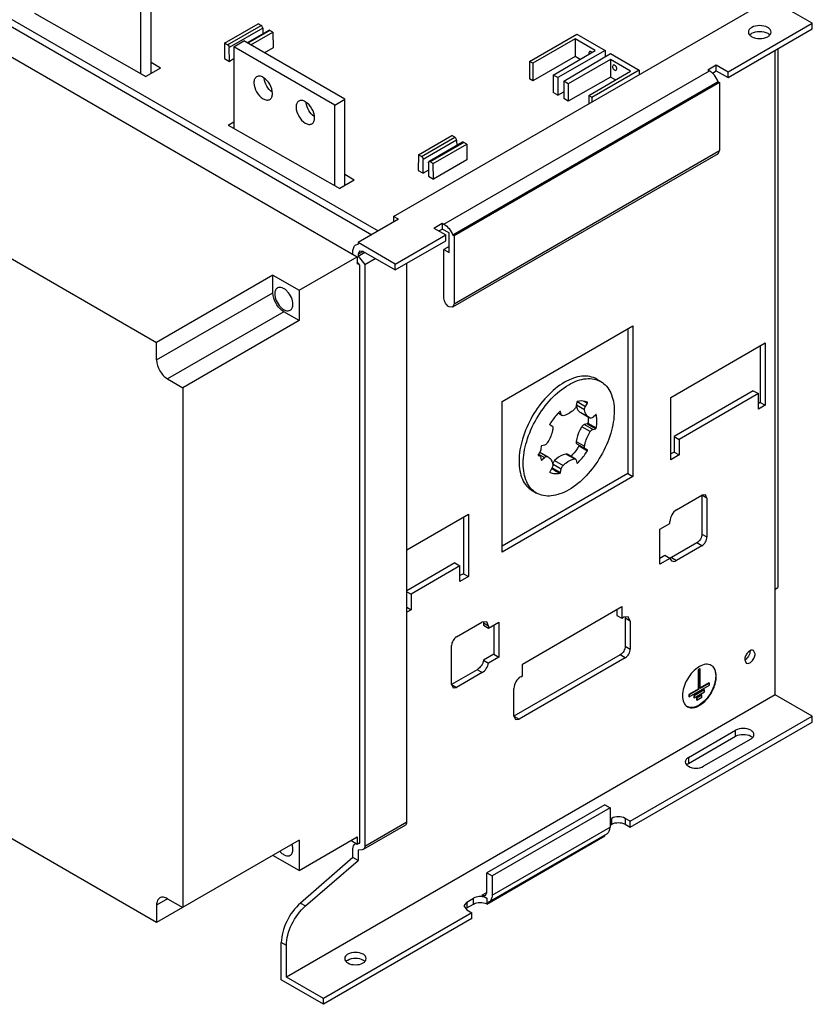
# Model space of a CAD drawing. Header units: millimetres. Extents: x 91 to 706, y 240 to 872.
# Tile 2 of 3: x 373 to 706, y 240 to 653. Entities that reach past the tile are written whole.
import ezdxf

# ---------------------------------------------------------------- set-up
doc = ezdxf.new("R2010")
doc.units = ezdxf.units.MM
doc.header["$LTSCALE"] = 72.343071
doc.layers.add('00_COMPONENTS_1', color=7, linetype='CONTINUOUS')

msp = doc.modelspace()

# ---------------------------------------------------------------- linework, layer by layer
at = {"layer": '00_COMPONENTS_1', "color": 7, "linetype": 'Continuous'}
for p, q in [((178.6, 760.77), (521.06, 563.06)), ((180.13, 763.04), (523.79, 564.63)), ((164.22, 756.3), (514.95, 553.81)), ((102, 707.72), (430.8, 517.89)), ((428.5, 630.66), (428.5, 666.79)), ((424.26, 630.61), (424.26, 664.34)), ((530.15, 570.75), (688.19, 662)), ((705.87, 651.79), (688.19, 662)), ((379.53, 655.99), (426.36, 629.42)), ((459.35, 643.46), (473.4, 651.57)), ((460.58, 642.75), (474.63, 650.86)), ((475.34, 649.65), (461.29, 641.54)), ((477.84, 648.77), (468.78, 643.54)), ((478.35, 648.72), (469.08, 643.37)), ((474.62, 650.87), (473.4, 651.57)), ((475.34, 649.65), (475.37, 647.35)), ((479.57, 648.01), (478.35, 648.72)), ((670.51, 631.38), (705.87, 651.79)), ((670.51, 628.93), (705.87, 649.34)), ((705.87, 649.34), (705.87, 651.79)), ((463.15, 641.89), (467.39, 644.34)), ((509.82, 619.85), (467.39, 644.34)), ((470.3, 642.66), (479.57, 648.01)), ((479.57, 648.01), (479.67, 641.43)), ((587.25, 635.77), (607.05, 647.2)), ((606.34, 645.16), (588.57, 635)), ((606.34, 645.16), (606.34, 637.81)), ((614.75, 640.3), (606.34, 645.16)), ((607.05, 647.2), (619, 640.3)), ((459.35, 643.46), (459.26, 636.99)), ((460.58, 642.75), (459.35, 643.46)), ((461.38, 635.76), (461.29, 641.54)), ((463.15, 641.89), (463.15, 607.74)), ((505.58, 617.4), (463.15, 641.89)), ((479.67, 641.43), (476.06, 639.34)), ((597.17, 630.04), (614.75, 640.3)), ((619, 640.3), (599.1, 628.93)), ((619, 640.3), (619, 637.67)), ((690.31, 370.1), (690.31, 640.36)), ((691.37, 640.97), (691.37, 415.03)), ((459.26, 636.99), (461.38, 635.76)), ((463.15, 636.79), (461.38, 635.76)), ((606.34, 637.81), (588.57, 627.66)), ((601.57, 627.5), (621.26, 638.99)), ((621.26, 636.54), (603.49, 626.39)), ((608.42, 636.61), (606.34, 637.81)), ((612.43, 639.91), (612.17, 639.34)), ((621.26, 638.99), (633.21, 632.09)), ((629.67, 631.68), (621.26, 636.54)), ((621.26, 636.54), (621.26, 629.19)), ((432.42, 632.92), (426.36, 629.42)), ((432.42, 632.92), (428.5, 635.22)), ((588.57, 635), (587.25, 635.77)), ((587.25, 635.77), (587.25, 628.42)), ((588.57, 635), (588.57, 627.66)), ((633.21, 632.09), (613.41, 620.66)), ((622.33, 634.2), (622.07, 633.62)), ((623.58, 632.03), (623.84, 632.6)), ((633.21, 632.09), (633.21, 630.26)), ((662.03, 632.2), (665.56, 634.24)), ((662.03, 632.2), (662.73, 631.79)), ((665.56, 634.24), (670.51, 631.38)), ((665.56, 631.79), (665.56, 634.24)), ((551.36, 567.49), (662.73, 631.79)), ((588.57, 627.66), (587.25, 628.42)), ((599.1, 628.93), (597.17, 630.04)), ((597.17, 630.04), (597.17, 622.69)), ((599.1, 628.93), (599.1, 621.58)), ((621.26, 629.19), (603.49, 619.04)), ((612.09, 621.43), (629.67, 631.68)), ((623.34, 627.99), (621.26, 629.19)), ((663.93, 630.85), (665.56, 631.79)), ((665.56, 631.79), (670.51, 628.93)), ((670.51, 628.93), (670.51, 631.38)), ((666.41, 627.22), (555.04, 562.92)), ((666.97, 626.89), (555.61, 562.59)), ((603.49, 626.39), (601.57, 627.5)), ((601.57, 627.5), (601.57, 620.15)), ((603.49, 626.39), (603.49, 619.04)), ((666.41, 627.22), (666.97, 626.89)), ((666.97, 626.89), (666.97, 598.31)), ((505.58, 617.4), (509.82, 619.85)), ((509.82, 583.72), (509.82, 619.85)), ((599.1, 621.58), (597.17, 622.69)), ((599.1, 621.58), (601.57, 622.99)), ((603.49, 619.04), (601.57, 620.15)), ((613.41, 620.66), (612.09, 621.43)), ((612.09, 621.43), (612.09, 618.06)), ((613.41, 620.66), (613.41, 618.83)), ((505.58, 583.67), (505.58, 617.4)), ((460.85, 609.04), (463.15, 610.37)), ((460.85, 609.04), (507.67, 582.48)), ((540.67, 596.51), (554.72, 604.63)), ((541.9, 595.81), (555.95, 603.92)), ((555.94, 603.92), (554.72, 604.63)), ((556.66, 602.7), (542.61, 594.59)), ((559.16, 601.83), (545.11, 593.71)), ((559.66, 601.77), (545.61, 593.66)), ((546.84, 592.95), (560.89, 601.07)), ((556.66, 602.7), (556.69, 600.4)), ((560.89, 601.07), (559.66, 601.77)), ((560.89, 601.07), (560.99, 594.48)), ((540.67, 596.51), (540.57, 590.04)), ((541.9, 595.81), (540.67, 596.51)), ((666.35, 596.94), (554.98, 532.64)), ((555.61, 534.01), (666.97, 598.31)), ((666.35, 596.94), (666.97, 598.31)), ((542.69, 588.82), (542.61, 594.59)), ((544.9, 593.27), (544.82, 587.59)), ((546.84, 592.95), (545.61, 593.66)), ((546.94, 586.37), (546.84, 592.95)), ((560.99, 594.48), (546.94, 586.37)), ((513.73, 585.98), (509.82, 588.28)), ((540.57, 590.04), (542.69, 588.82)), ((544.85, 590.06), (542.69, 588.82)), ((544.82, 587.59), (546.94, 586.37)), ((513.73, 585.98), (507.67, 582.48)), ((532.27, 569.53), (530.15, 570.75)), ((530.15, 570.75), (530.15, 568.31)), ((532.27, 569.53), (515.3, 559.73)), ((547.12, 565.86), (550.66, 567.9)), ((547.12, 565.86), (552.07, 563)), ((550.66, 567.9), (551.36, 567.49)), ((550.66, 567.9), (550.66, 565.45)), ((530.86, 550.75), (552.07, 563)), ((549.24, 564.63), (550.66, 565.45)), ((553.48, 563.81), (550.66, 565.45)), ((552.07, 560.55), (552.07, 563)), ((553.48, 555.65), (553.48, 563.81)), ((555.04, 562.92), (555.61, 562.59)), ((555.61, 562.59), (555.61, 534.01)), ((514.43, 558.81), (515.3, 559.08)), ((515.3, 559.31), (515.2, 559.25)), ((530.86, 550.75), (515.3, 559.73)), ((515.3, 559.73), (515.3, 559.08)), ((530.86, 548.3), (552.07, 560.55)), ((553.48, 558.1), (551.36, 556.87)), ((490.55, 539.73), (514.95, 553.81)), ((513.18, 554.83), (513.18, 556.06)), ((514.95, 553.81), (514.95, 550.66)), ((515.92, 556.21), (515.3, 554.83)), ((517.42, 556.06), (515.3, 554.83)), ((515.3, 554.05), (518.1, 555.67)), ((515.3, 554.83), (515.3, 554.05)), ((515.3, 554.05), (518.13, 550.53)), ((517.42, 556.06), (515.92, 556.21)), ((517.42, 556.06), (530.86, 548.3)), ((551.36, 556.87), (553.48, 555.65)), ((551.36, 536.46), (551.36, 556.87)), ((516.01, 550.34), (514.95, 551.66)), ((515.5, 550.98), (514.95, 550.66)), ((516.01, 307.84), (516.01, 550.34)), ((518.13, 550.53), (522.56, 553.09)), ((518.13, 550.53), (518.13, 306.62)), ((530.86, 548.3), (530.86, 550.75)), ((535.81, 316.82), (535.81, 551.16)), ((479.59, 546.06), (430.8, 517.89)), ((479.59, 546.06), (490.55, 539.73)), ((479.59, 538.71), (479.59, 546.06)), ((430.8, 510.54), (479.59, 538.71)), ((490.55, 539.73), (490.55, 527.07)), ((554.98, 532.64), (553.48, 532.79)), ((555.61, 534.01), (554.98, 532.64)), ((484.19, 530.75), (435.4, 502.58)), ((490.55, 527.07), (484.19, 530.75)), ((490.55, 527.07), (441.76, 498.9)), ((575.76, 493.15), (630.63, 524.83)), ((630.63, 524.83), (630.63, 461.63)), ((628.51, 523.6), (628.51, 462.85)), ((430.8, 510.54), (430.8, 517.89)), ((646.47, 494.78), (686.07, 517.64)), ((683.95, 516.41), (683.95, 492.74)), ((686.07, 517.64), (686.07, 491.51)), ((435.4, 502.58), (441.76, 498.9)), ((615.42, 502.48), (617.19, 501.46)), ((441.76, 498.9), (441.76, 280.9)), ((681.12, 497.64), (647.88, 478.45)), ((683.24, 496.41), (650, 477.22)), ((681.12, 497.64), (683.24, 496.41)), ((683.24, 489.88), (683.24, 496.41)), ((575.76, 429.95), (575.76, 493.15)), ((607.13, 492.84), (606.86, 491.39)), ((610.34, 489.54), (606.92, 491.51)), ((607.25, 493.04), (610.71, 491.05)), ((610.22, 493.2), (611.53, 492.45)), ((610.71, 491.05), (611.53, 492.45)), ((646.47, 468.65), (646.47, 494.78)), ((683.95, 492.74), (683.24, 492.33)), ((686.07, 491.51), (683.24, 489.88)), ((683.95, 492.74), (686.07, 491.51)), ((600.85, 487.23), (599.27, 488.14)), ((599.46, 488.33), (600.51, 487.72)), ((600.16, 488.89), (600.23, 488.85)), ((600.23, 488.85), (600.18, 488.93)), ((600.51, 487.72), (600.23, 488.85)), ((608.7, 488.42), (612.23, 486.38)), ((614.99, 487.54), (613.88, 486.54)), ((615.25, 487.51), (615.19, 487.6)), ((595.84, 483.38), (595.68, 483.46)), ((595.84, 483.38), (596.66, 482.93)), ((611.45, 483.72), (610.35, 483.45)), ((610.35, 483.45), (613.89, 481.41)), ((611.45, 483.72), (614.99, 481.68)), ((611.72, 484.06), (615.25, 482.02)), ((612.72, 486.15), (612.24, 486.37)), ((612.73, 480.46), (609.19, 482.5)), ((613.89, 481.41), (614.99, 481.68)), ((606.81, 476.35), (610.34, 474.31)), ((610.72, 473.23), (607.18, 475.27)), ((647.88, 478.45), (650, 477.22)), ((647.88, 478.45), (647.88, 471.92)), ((650, 477.22), (650, 470.69)), ((591.01, 471.05), (593.49, 469.62)), ((591.59, 471.79), (594.65, 470.01)), ((591.61, 471.83), (595.14, 469.78)), ((593.49, 474.76), (592.39, 474.48)), ((606.08, 469), (602.54, 471.04)), ((606.53, 468.93), (603, 470.97)), ((608.01, 474.48), (611.54, 472.44)), ((611.54, 472.79), (610.72, 473.23)), ((647.88, 471.92), (646.47, 471.1)), ((647.88, 471.92), (650, 470.69)), ((590.84, 470.74), (591.55, 470.33)), ((590.96, 470.44), (591.08, 470.41)), ((590.98, 470.47), (591.08, 470.41)), ((592.09, 468.62), (592.15, 468.53)), ((592.36, 468.59), (592.14, 468.71)), ((592.36, 468.59), (593.49, 469.62)), ((594.65, 470.01), (595.14, 469.79)), ((600.52, 464.77), (597.11, 466.74)), ((597.77, 468.29), (601.31, 466.25)), ((606.87, 468.44), (607.14, 467.31)), ((607.14, 467.31), (607.2, 467.23)), ((607.21, 467.42), (607.42, 467.3)), ((650, 470.69), (646.47, 468.65)), ((430.8, 274.57), (102, 464.4)), ((628.51, 462.85), (575.76, 432.4)), ((595.69, 463.45), (595.85, 463.36)), ((596.67, 465.11), (595.84, 463.71)), ((596.58, 464.95), (596.72, 464.87)), ((596.79, 465.32), (600.24, 463.32)), ((600.24, 463.32), (600.52, 464.77)), ((628.51, 462.85), (630.63, 461.63)), ((630.63, 461.63), (575.76, 429.95)), ((588.42, 455.72), (590.19, 454.7)), ((648.94, 447.71), (659.55, 453.83)), ((661.05, 453.98), (659.55, 453.83)), ((661.67, 452.61), (659.55, 453.83)), ((659.55, 453.83), (659.55, 437.5)), ((661.67, 452.61), (661.05, 453.98)), ((661.67, 452.61), (661.67, 436.28)), ((535.81, 430.89), (561.62, 445.79)), ((559.49, 444.56), (559.49, 420.89)), ((561.62, 445.79), (561.62, 419.66)), ((641.87, 439.54), (646.12, 441.99)), ((646.12, 441.99), (646.12, 442.81)), ((641.87, 424.84), (641.87, 439.54)), ((657.43, 433.83), (646.73, 427.65)), ((659.55, 432.6), (657.43, 433.83)), ((659.55, 437.5), (661.67, 436.28)), ((659.55, 432.6), (648.85, 426.43)), ((555.96, 425.38), (535.81, 413.74)), ((555.96, 425.38), (558.08, 424.15)), ((643.99, 428.52), (641.87, 427.29)), ((646.12, 427.29), (641.87, 424.84)), ((646.12, 427.29), (643.99, 428.52)), ((646.12, 427.29), (646.85, 426.23)), ((646.73, 427.65), (648.85, 426.43)), ((558.08, 424.15), (537.57, 412.31)), ((558.08, 417.62), (558.08, 424.15)), ((559.49, 420.89), (558.08, 420.07)), ((561.62, 419.66), (558.08, 417.62)), ((559.49, 420.89), (561.62, 419.66)), ((535.81, 413.33), (537.57, 412.31)), ((690.31, 414.42), (691.37, 415.03)), ((537.57, 412.31), (537.57, 405.78)), ((535.81, 406.8), (537.57, 405.78)), ((537.57, 405.78), (535.81, 404.76)), ((584.24, 383), (625.96, 407.09)), ((623.84, 405.86), (623.84, 403.41)), ((625.96, 407.09), (625.96, 402.19)), ((569.27, 400.75), (567.27, 400.55)), ((570.1, 398.92), (569.27, 400.75)), ((623.84, 403.41), (625.96, 402.19)), ((625.96, 402.19), (626.67, 402.59)), ((628.67, 402.79), (626.67, 402.59)), ((629.5, 400.96), (627.38, 402.19)), ((627.38, 402.19), (627.38, 390.51)), ((629.5, 400.96), (628.67, 402.79)), ((629.5, 400.96), (629.5, 389.29)), ((556.67, 394.43), (567.27, 400.55)), ((570.1, 398.92), (567.98, 400.15)), ((567.98, 400.15), (567.98, 399.33)), ((567.98, 399.33), (570.1, 398.1)), ((570.1, 398.1), (574.34, 400.55)), ((570.1, 398.92), (570.1, 398.1)), ((572.22, 399.33), (572.22, 387.08)), ((574.34, 400.55), (574.34, 385.86)), ((554.55, 374.43), (554.55, 390.76)), ((627.38, 390.51), (629.5, 389.29)), ((681.89, 387.28), (681.25, 388.7)), ((572.22, 387.08), (567.98, 384.63)), ((567.98, 384.63), (570.1, 383.41)), ((574.34, 385.86), (570.1, 383.41)), ((572.22, 387.08), (574.34, 385.86)), ((625.26, 386.84), (580.71, 361.12)), ((627.38, 385.61), (582.83, 359.89)), ((627.38, 385.61), (625.26, 386.84)), ((677.51, 384.75), (678.15, 383.33)), ((565.24, 380.6), (554.55, 374.43)), ((567.36, 379.38), (565.24, 380.6)), ((584.24, 378.1), (584.24, 383)), ((658.63, 381.04), (657.92, 380.63)), ((658.14, 380.51), (657.92, 380.63)), ((657.92, 380.63), (657.92, 372.47)), ((658.84, 380.92), (658.14, 380.51)), ((658.14, 380.51), (658.14, 372.34)), ((658.84, 380.92), (658.63, 381.04)), ((658.84, 372.75), (658.84, 380.92)), ((567.36, 379.38), (556.67, 373.2)), ((583.54, 377.69), (584.24, 378.1)), ((554.55, 374.43), (556.67, 373.2)), ((554.55, 374.43), (555.17, 373.05)), ((555.17, 373.05), (556.67, 373.2)), ((580.71, 361.12), (580.71, 372.79)), ((657.92, 372.47), (654.03, 370.22)), ((654.25, 369.28), (662.73, 374.18)), ((658.14, 372.34), (654.25, 370.1)), ((660.4, 372.26), (656.16, 369.81)), ((660.61, 372.14), (656.37, 369.69)), ((658.14, 372.34), (657.92, 372.47)), ((662.52, 375.12), (658.84, 373)), ((662.73, 375), (658.84, 372.75)), ((660.61, 372.14), (660.4, 372.26)), ((660.61, 371.32), (660.61, 372.14)), ((662.73, 375), (662.52, 375.12)), ((662.73, 374.18), (662.73, 375)), ((690.31, 370.1), (485.25, 251.71)), ((654.25, 370.1), (654.03, 370.22)), ((654.03, 370.22), (654.03, 369.4)), ((654.25, 369.28), (654.03, 369.4)), ((654.25, 370.1), (654.25, 369.28)), ((656.37, 369.69), (656.16, 369.81)), ((656.16, 369.81), (656.16, 369)), ((656.37, 368.87), (656.16, 369)), ((656.37, 368.87), (660.61, 371.32)), ((656.37, 369.69), (656.37, 368.87)), ((659.34, 370.02), (657.22, 368.79)), ((657.43, 368.67), (657.22, 368.79)), ((657.22, 368.79), (657.22, 367.97)), ((657.43, 367.85), (657.22, 367.97)), ((659.55, 369.89), (657.43, 368.67)), ((657.43, 367.85), (659.55, 369.08)), ((657.43, 368.67), (657.43, 367.85)), ((659.55, 369.89), (659.34, 370.02)), ((659.55, 369.08), (659.55, 369.89)), ((705.87, 361.12), (690.31, 370.1)), ((580.71, 361.12), (582.83, 359.89)), ((580.71, 361.12), (581.33, 359.74)), ((581.33, 359.74), (582.83, 359.89)), ((629.5, 317.03), (705.87, 361.12)), ((705.87, 358.67), (705.87, 361.12)), ((629.5, 314.58), (705.87, 358.67)), ((653.89, 343.77), (673.69, 355.2)), ((673.69, 352.75), (673.69, 355.2)), ((653.89, 341.32), (673.69, 352.75)), ((680.06, 351.52), (660.26, 340.09)), ((653.89, 343.77), (653.89, 341.32)), ((618.89, 323.97), (569.39, 295.39)), ((621.01, 322.74), (571.52, 294.16)), ((618.89, 323.97), (621.01, 322.74)), ((621.01, 322.74), (621.01, 314.58)), ((621.01, 317.84), (621.72, 318.25)), ((621.72, 315.8), (621.72, 318.25)), ((629.5, 317.03), (627.38, 318.25)), ((627.38, 318.25), (627.38, 315.8)), ((535.19, 315.45), (517.51, 305.24)), ((518.13, 306.62), (535.81, 316.82)), ((571.52, 286), (621.01, 314.58)), ((621.01, 315.39), (621.72, 315.8)), ((627.38, 315.8), (629.5, 314.58)), ((629.5, 314.58), (629.5, 317.03)), ((490.55, 296.41), (514.95, 310.49)), ((514.95, 310.49), (514.95, 307.35)), ((569.39, 282.33), (618.89, 310.9)), ((619.77, 311.83), (570.27, 283.25)), ((618.89, 310.9), (618.89, 311.32)), ((490.55, 309.07), (430.8, 274.57)), ((490.55, 309.07), (490.55, 296.41)), ((514.95, 307.35), (512.22, 308.92)), ((515.3, 307.55), (514.95, 307.35)), ((515.3, 307.78), (516.01, 308.19)), ((515.3, 307.78), (516.01, 307.84)), ((515.3, 307.55), (515.3, 307.78)), ((490.55, 296.41), (479.59, 302.74)), ((513.18, 301.8), (491.17, 282.75)), ((513.18, 301.8), (513.18, 305.47)), ((515.3, 300.57), (513.18, 301.8)), ((517.07, 305.11), (515.3, 304.95)), ((515.3, 304.95), (515.3, 300.57)), ((517.51, 305.24), (517.07, 305.11)), ((493.29, 281.53), (515.3, 300.57)), ((569.39, 295.39), (571.52, 294.16)), ((569.39, 287.22), (569.39, 295.39)), ((571.52, 294.16), (571.52, 286)), ((567.27, 286), (569.39, 287.22)), ((567.27, 286), (568.77, 285.85)), ((567.27, 286), (569.39, 284.77)), ((568.77, 285.85), (569.39, 287.22)), ((435.4, 284.57), (430.8, 281.92)), ((430.8, 281.92), (430.8, 274.57)), ((435.4, 284.57), (441.76, 280.9)), ((491.17, 282.75), (493.29, 281.53)), ((560.91, 283.14), (559.74, 281.51)), ((559.74, 281.51), (560.91, 279.88)), ((560.91, 283.14), (563.74, 284.77)), ((560.91, 283.14), (560.91, 280.69)), ((560.91, 280.69), (563.74, 282.33)), ((563.74, 282.33), (563.74, 284.77)), ((569.39, 284.77), (569.39, 282.33)), ((570.27, 283.25), (569.39, 282.98)), ((563.03, 278.65), (500.81, 242.73)), ((560.91, 279.88), (563.03, 278.65)), ((563.03, 276.2), (563.03, 278.65)), ((563.03, 276.2), (500.81, 240.28)), ((485.25, 265), (483.13, 266.22)), ((483.13, 250.48), (483.13, 266.22)), ((485.25, 251.71), (485.25, 265)), ((500.81, 240.28), (483.13, 250.48)), ((500.81, 242.73), (485.25, 251.71)), ((500.81, 240.28), (500.81, 242.73))]:
    msp.add_line(p, q, dxfattribs=at)
for centre, radius, start, end in [((681.54, 645.09), 2.63, 137.2997, 140.0245), ((686.06, 645.09), 2.63, 39.9744, 42.7007), ((611.54, 492.06), 4.73, 202.7882, 205.2192), ((594.75, 486.98), 17.21, 356.7607, 357.3172), ((595.21, 486.96), 16.75, 357.3139, 358.5937), ((611.51, 471.01), 19.64, 170.8179, 174.2875), ((611, 473.76), 0.603, 230.5279, 241.7149), ((604.03, 470.99), 12.17, 186.3291, 191.2117), ((663.23, 373.72), 9.48, 120.0202, 120.8078), ((678.9, 350.34), 2.64, 42.3178, 44.6829), ((655.05, 338.91), 2.64, 135.3174, 137.6813), ((514.88, 306.18), 1.55, 106.7896, 119.6886), ((567.49, 279.03), 3.8, 60.0114, 61.8827), ((512.21, 256.44), 2.64, 135.3174, 137.6813), ((516.27, 256.44), 2.64, 42.3178, 44.6829)]:
    msp.add_arc(centre, radius, start, end, dxfattribs=at)
for points, knots in [([(475.34, 649.65), (475.34, 649.77), (475.25, 650.24), (474.94, 650.69), (474.62, 650.87)], [0, 0, 0, 0, 0.241581, 1, 1, 1, 1]), ([(478.35, 648.72), (478.3, 648.75), (478.15, 648.82), (477.95, 648.83), (477.84, 648.77)], [0, 0, 0, 0, 0.294211, 1, 1, 1, 1]), ([(680.45, 649.97), (680.05, 649.75), (679.38, 649.23), (679.05, 648.41), (679.05, 648.04)], [0, 0, 0, 0, 0.550836, 1, 1, 1, 1]), ([(687.16, 649.97), (686.17, 650.55), (683.8, 651), (681.44, 650.55), (680.45, 649.97)], [0, 0, 0, 0, 0.500001, 1, 1, 1, 1]), ([(688.55, 648.04), (688.55, 648.41), (688.23, 649.23), (687.56, 649.75), (687.16, 649.97)], [0, 0, 0, 0, 0.449163, 1, 1, 1, 1]), ([(679.05, 648.04), (679.05, 647.67), (679.38, 646.84), (680.05, 646.32), (680.45, 646.1)], [0, 0, 0, 0, 0.449163, 1, 1, 1, 1]), ([(680.45, 647.52), (681.44, 648.1), (683.8, 648.56), (686.17, 648.1), (687.16, 647.52)], [0, 0, 0, 0, 0.5, 1, 1, 1, 1]), ([(680.45, 646.1), (681.44, 645.52), (683.8, 645.07), (686.17, 645.52), (687.16, 646.1)], [0, 0, 0, 0, 0.500001, 1, 1, 1, 1]), ([(687.16, 646.1), (687.56, 646.32), (688.23, 646.84), (688.55, 647.67), (688.55, 648.04)], [0, 0, 0, 0, 0.550836, 1, 1, 1, 1]), ([(460.58, 642.75), (460.68, 642.7), (461.05, 642.38), (461.29, 641.89), (461.29, 641.53)], [0, 0, 0, 0, 0.240502, 1, 1, 1, 1]), ([(613.42, 639.55), (613.35, 639.63), (613.09, 639.88), (612.65, 640.04), (612.43, 639.91)], [0, 0, 0, 0, 0.316946, 1, 1, 1, 1]), ([(622.07, 633.62), (622.07, 633.4), (622.21, 632.93), (622.6, 632.27), (623.29, 631.86), (623.58, 632.03)], [0, 0, 0, 0, 0.277711, 0.577349, 1, 1, 1, 1]), ([(623.84, 632.6), (623.84, 632.83), (623.71, 633.29), (623.32, 633.95), (622.63, 634.37), (622.33, 634.2)], [0, 0, 0, 0, 0.277711, 0.577349, 1, 1, 1, 1]), ([(472.78, 629.3), (472.41, 629.09), (471.76, 628.29), (471.64, 627.31), (471.64, 626.79)], [0, 0, 0, 0, 0.449166, 1, 1, 1, 1]), ([(475.53, 629.03), (475.07, 629.29), (474.16, 629.67), (473.15, 629.52), (472.78, 629.3)], [0, 0, 0, 0, 0.550833, 1, 1, 1, 1]), ([(479.41, 622.3), (479.41, 623.63), (478.5, 626.26), (476.68, 628.37), (475.53, 629.03)], [0, 0, 0, 0, 0.500001, 1, 1, 1, 1]), ([(479.23, 622.86), (478.32, 623.53), (476.85, 625.31), (476.05, 627.47), (475.92, 628.59)], [0, 0, 0, 0, 0.5, 1, 1, 1, 1]), ([(664.18, 630.65), (664.07, 630.77), (663.62, 631.19), (663.12, 631.56), (662.73, 631.79)], [0, 0, 0, 0, 0.26322, 1, 1, 1, 1]), ([(666.41, 627.22), (666.03, 628.18), (665.33, 629.39), (664.42, 630.42), (664.18, 630.65)], [0, 0, 0, 0, 0.755669, 1, 1, 1, 1]), ([(471.64, 626.79), (471.64, 625.45), (472.55, 622.82), (474.37, 620.72), (475.53, 620.05)], [0, 0, 0, 0, 0.500001, 1, 1, 1, 1]), ([(475.53, 620.05), (475.98, 619.79), (476.89, 619.41), (477.9, 619.56), (478.28, 619.78)], [0, 0, 0, 0, 0.550833, 1, 1, 1, 1]), ([(478.28, 619.78), (478.65, 619.99), (479.29, 620.79), (479.41, 621.77), (479.41, 622.3)], [0, 0, 0, 0, 0.449166, 1, 1, 1, 1]), ([(490.45, 619.1), (490.08, 618.88), (489.44, 618.08), (489.31, 617.11), (489.31, 616.58)], [0, 0, 0, 0, 0.449166, 1, 1, 1, 1]), ([(489.31, 616.58), (489.31, 615.25), (490.23, 612.62), (492.05, 610.51), (493.2, 609.84)], [0, 0, 0, 0, 0.500001, 1, 1, 1, 1]), ([(493.2, 618.83), (492.75, 619.09), (491.84, 619.47), (490.82, 619.31), (490.45, 619.1)], [0, 0, 0, 0, 0.550833, 1, 1, 1, 1]), ([(497.09, 612.09), (497.09, 613.42), (496.18, 616.05), (494.36, 618.16), (493.2, 618.83)], [0, 0, 0, 0, 0.500001, 1, 1, 1, 1]), ([(496.9, 612.65), (496, 613.32), (494.53, 615.1), (493.72, 617.27), (493.6, 618.38)], [0, 0, 0, 0, 0.5, 1, 1, 1, 1]), ([(495.95, 609.57), (496.32, 609.79), (496.97, 610.59), (497.09, 611.56), (497.09, 612.09)], [0, 0, 0, 0, 0.449166, 1, 1, 1, 1]), ([(493.2, 609.84), (493.66, 609.58), (494.57, 609.2), (495.58, 609.36), (495.95, 609.57)], [0, 0, 0, 0, 0.550833, 1, 1, 1, 1]), ([(556.66, 602.7), (556.66, 602.82), (556.57, 603.29), (556.26, 603.74), (555.94, 603.92)], [0, 0, 0, 0, 0.241581, 1, 1, 1, 1]), ([(559.66, 601.77), (559.62, 601.8), (559.47, 601.88), (559.26, 601.89), (559.16, 601.83)], [0, 0, 0, 0, 0.294211, 1, 1, 1, 1]), ([(541.9, 595.81), (542, 595.75), (542.37, 595.44), (542.6, 594.95), (542.61, 594.58)], [0, 0, 0, 0, 0.240502, 1, 1, 1, 1]), ([(544.9, 593.27), (544.9, 593.32), (544.92, 593.48), (545.01, 593.66), (545.11, 593.71)], [0, 0, 0, 0, 0.292573, 1, 1, 1, 1]), ([(545.11, 593.71), (545.14, 593.73), (545.31, 593.79), (545.5, 593.73), (545.62, 593.66)], [0, 0, 0, 0, 0.219869, 1, 1, 1, 1]), ([(551.36, 567.49), (552.18, 567.02), (553.66, 565.62), (554.66, 563.88), (555.04, 562.92)], [0, 0, 0, 0, 0.477222, 1, 1, 1, 1]), ([(513.18, 556.06), (513.18, 556.63), (513.32, 557.7), (514.02, 558.57), (514.43, 558.81)], [0, 0, 0, 0, 0.550786, 1, 1, 1, 1]), ([(488, 533.85), (488, 534.82), (487.47, 536.81), (486.1, 538.93), (484.64, 540.23), (483.53, 540.83), (482.44, 541.05), (481.76, 540.88), (481.49, 540.72)], [0, 0, 0, 0, 0.269872, 0.561254, 0.695402, 0.813106, 0.912846, 1, 1, 1, 1]), ([(484.19, 530.75), (482.82, 531.53), (480.67, 534.02), (479.59, 537.13), (479.59, 538.71)], [0, 0, 0, 0, 0.499999, 1, 1, 1, 1]), ([(481.49, 540.72), (481.13, 540.52), (480.5, 539.73), (480.38, 538.77), (480.38, 538.26)], [0, 0, 0, 0, 0.449148, 1, 1, 1, 1]), ([(480.38, 538.26), (480.38, 537.29), (480.9, 535.3), (482.28, 533.18), (483.73, 531.88), (484.85, 531.27), (485.94, 531.05), (486.61, 531.23), (486.88, 531.38)], [0, 0, 0, 0, 0.269872, 0.561254, 0.695402, 0.813106, 0.912846, 1, 1, 1, 1]), ([(486.88, 531.38), (487.25, 531.59), (487.88, 532.38), (488, 533.34), (488, 533.85)], [0, 0, 0, 0, 0.449148, 1, 1, 1, 1]), ([(553.48, 532.79), (552.86, 533.15), (551.86, 534.3), (551.36, 535.73), (551.36, 536.46)], [0, 0, 0, 0, 0.499999, 1, 1, 1, 1]), ([(430.8, 510.54), (430.8, 508.96), (431.88, 505.85), (434.03, 503.37), (435.4, 502.58)], [0, 0, 0, 0, 0.500001, 1, 1, 1, 1]), ([(601.92, 501.15), (599.21, 499.58), (594.08, 495.27), (588.09, 487.08), (584, 477.81), (582.83, 471.21), (582.83, 468.08)], [0, 0, 0, 0, 0.237227, 0.499998, 0.76277, 1, 1, 1, 1]), ([(584.6, 467.06), (584.6, 470.19), (585.77, 476.79), (589.86, 486.06), (595.85, 494.24), (600.98, 498.56), (603.69, 500.13)], [0, 0, 0, 0, 0.23723, 0.500002, 0.762773, 1, 1, 1, 1]), ([(615.42, 502.48), (614.53, 503), (612.48, 503.74), (609.09, 503.83), (605.46, 502.95), (603.11, 501.83), (601.92, 501.15)], [0, 0, 0, 0, 0.217775, 0.450931, 0.710224, 1, 1, 1, 1]), ([(603.69, 500.13), (604.87, 500.81), (607.23, 501.93), (610.85, 502.81), (614.25, 502.72), (616.3, 501.98), (617.19, 501.46)], [0, 0, 0, 0, 0.289776, 0.549069, 0.782225, 1, 1, 1, 1]), ([(617.19, 501.46), (618.08, 500.95), (619.75, 499.55), (621.52, 496.65), (622.57, 493.07), (622.78, 490.47), (622.78, 489.1)], [0, 0, 0, 0, 0.217773, 0.450929, 0.710223, 1, 1, 1, 1]), ([(611.53, 492.8), (611.23, 492.94), (609.91, 493.39), (608.45, 493.37), (607.41, 493.17)], [0, 0, 0, 0, 0.236832, 1, 1, 1, 1]), ([(611.53, 492.45), (611.55, 492.48), (611.61, 492.59), (611.6, 492.77), (611.53, 492.8)], [0, 0, 0, 0, 0.325376, 1, 1, 1, 1]), ([(599.96, 488.86), (599.58, 488.5), (598.05, 486.92), (596.72, 485.15), (595.84, 483.74)], [0, 0, 0, 0, 0.242795, 1, 1, 1, 1]), ([(600.18, 488.93), (600.13, 488.96), (600.04, 488.93), (599.98, 488.88), (599.96, 488.86)], [0, 0, 0, 0, 0.688014, 1, 1, 1, 1]), ([(600.85, 487.23), (600.72, 487.31), (600.59, 487.48), (600.53, 487.67), (600.51, 487.72)], [0, 0, 0, 0, 0.723219, 1, 1, 1, 1]), ([(606.07, 489.92), (605.7, 489.54), (604.33, 488.31), (602.61, 487.35), (601.3, 487.16)], [0, 0, 0, 0, 0.28344, 1, 1, 1, 1]), ([(622.78, 489.1), (622.78, 485.97), (621.61, 479.37), (617.52, 470.1), (611.53, 461.92), (606.4, 457.6), (603.69, 456.04)], [0, 0, 0, 0, 0.23723, 0.500002, 0.762773, 1, 1, 1, 1]), ([(606.86, 491.39), (606.83, 491.26), (606.68, 490.72), (606.37, 490.22), (606.07, 489.92)], [0, 0, 0, 0, 0.242857, 1, 1, 1, 1]), ([(606.84, 491.37), (606.86, 491.27), (606.94, 490.88), (607.06, 490.5), (607.18, 490.23)], [0, 0, 0, 0, 0.259599, 1, 1, 1, 1]), ([(607.26, 490.05), (607.34, 489.87), (607.69, 489.23), (608.24, 488.68), (608.7, 488.42)], [0, 0, 0, 0, 0.265319, 1, 1, 1, 1]), ([(610.34, 489.54), (610.32, 489.65), (610.31, 490.18), (610.5, 490.7), (610.71, 491.05)], [0, 0, 0, 0, 0.220132, 1, 1, 1, 1]), ([(612.24, 486.37), (611.73, 486.67), (610.82, 487.63), (610.44, 488.87), (610.34, 489.54)], [0, 0, 0, 0, 0.463644, 1, 1, 1, 1]), ([(615.19, 487.6), (615.15, 487.63), (615.06, 487.6), (615, 487.56), (614.99, 487.54)], [0, 0, 0, 0, 0.688355, 1, 1, 1, 1]), ([(615.5, 484.9), (615.5, 485.13), (615.48, 486), (615.38, 486.87), (615.25, 487.51)], [0, 0, 0, 0, 0.260477, 1, 1, 1, 1]), ([(595.84, 483.74), (595.83, 483.71), (595.78, 483.62), (595.76, 483.49), (595.79, 483.42)], [0, 0, 0, 0, 0.291222, 1, 1, 1, 1]), ([(595.79, 483.42), (595.8, 483.41), (595.81, 483.39), (595.83, 483.38), (595.84, 483.38)], [0, 0, 0, 0, 0.5161, 1, 1, 1, 1]), ([(610.35, 483.45), (610.24, 483.42), (609.77, 483.23), (609.41, 482.83), (609.19, 482.5)], [0, 0, 0, 0, 0.214799, 1, 1, 1, 1]), ([(611.72, 484.06), (611.7, 483.95), (611.62, 483.8), (611.48, 483.73), (611.45, 483.72)], [0, 0, 0, 0, 0.782452, 1, 1, 1, 1]), ([(611.93, 486), (611.92, 485.85), (611.88, 485.19), (611.8, 484.55), (611.72, 484.06)], [0, 0, 0, 0, 0.244608, 1, 1, 1, 1]), ([(613.88, 486.54), (613.79, 486.45), (613.47, 486.2), (613, 486.05), (612.72, 486.15)], [0, 0, 0, 0, 0.304288, 1, 1, 1, 1]), ([(615.25, 482.02), (615.29, 482.26), (615.43, 483.22), (615.5, 484.18), (615.5, 484.9)], [0, 0, 0, 0, 0.258404, 1, 1, 1, 1]), ([(597.03, 481.85), (596.97, 481.33), (596.52, 479.16), (595.57, 477.11), (594.65, 475.7)], [0, 0, 0, 0, 0.236477, 1, 1, 1, 1]), ([(596.66, 482.93), (596.82, 482.85), (597.07, 482.49), (597.06, 482.07), (597.03, 481.85)], [0, 0, 0, 0, 0.435532, 1, 1, 1, 1]), ([(609.19, 482.5), (608.88, 482.02), (607.77, 480.11), (607.02, 477.97), (606.81, 476.35)], [0, 0, 0, 0, 0.259818, 1, 1, 1, 1]), ([(610.34, 474.31), (610.41, 474.83), (610.85, 477), (611.8, 479.05), (612.73, 480.46)], [0, 0, 0, 0, 0.236477, 1, 1, 1, 1]), ([(612.73, 480.46), (612.8, 480.58), (613.11, 480.98), (613.53, 481.32), (613.89, 481.41)], [0, 0, 0, 0, 0.282348, 1, 1, 1, 1]), ([(614.99, 481.68), (615.02, 481.69), (615.15, 481.76), (615.24, 481.9), (615.25, 482.02)], [0, 0, 0, 0, 0.21701, 1, 1, 1, 1]), ([(594.65, 475.7), (594.57, 475.58), (594.27, 475.18), (593.84, 474.84), (593.49, 474.76)], [0, 0, 0, 0, 0.282348, 1, 1, 1, 1]), ([(606.81, 476.35), (606.78, 476.13), (606.77, 475.72), (607.03, 475.35), (607.18, 475.27)], [0, 0, 0, 0, 0.564468, 1, 1, 1, 1]), ([(591.97, 472.96), (591.95, 472.81), (591.81, 472.15), (591.45, 471.54), (591.09, 471.18)], [0, 0, 0, 0, 0.237697, 1, 1, 1, 1]), ([(592.39, 474.48), (592.36, 474.48), (592.23, 474.4), (592.14, 474.26), (592.12, 474.14)], [0, 0, 0, 0, 0.21701, 1, 1, 1, 1]), ([(602.54, 471.04), (602.14, 470.99), (600.34, 470.49), (598.79, 469.32), (597.77, 468.29)], [0, 0, 0, 0, 0.217743, 1, 1, 1, 1]), ([(608.01, 474.48), (607.76, 474.08), (606.73, 472.51), (605.54, 471.05), (604.58, 470.04)], [0, 0, 0, 0, 0.254446, 1, 1, 1, 1]), ([(607.42, 467.3), (607.8, 467.67), (609.34, 469.25), (610.66, 471.03), (611.55, 472.44)], [0, 0, 0, 0, 0.242784, 1, 1, 1, 1]), ([(608.05, 474.77), (608.06, 474.76), (608.09, 474.65), (608.05, 474.55), (608.01, 474.48)], [0, 0, 0, 0, 0.206646, 1, 1, 1, 1]), ([(610.62, 473.29), (610.56, 473.34), (610.32, 473.63), (610.31, 474.03), (610.34, 474.31)], [0, 0, 0, 0, 0.213013, 1, 1, 1, 1]), ([(611.55, 472.44), (611.57, 472.47), (611.61, 472.58), (611.61, 472.75), (611.54, 472.79)], [0, 0, 0, 0, 0.322335, 1, 1, 1, 1]), ([(582.83, 468.08), (582.83, 466.71), (583.04, 464.11), (584.09, 460.53), (585.86, 457.63), (587.53, 456.23), (588.42, 455.72)], [0, 0, 0, 0, 0.289777, 0.549071, 0.782227, 1, 1, 1, 1]), ([(590.19, 454.7), (589.3, 455.21), (587.63, 456.61), (585.86, 459.51), (584.8, 463.09), (584.6, 465.69), (584.6, 467.06)], [0, 0, 0, 0, 0.217773, 0.450929, 0.710223, 1, 1, 1, 1]), ([(590.86, 470.66), (590.86, 470.64), (590.86, 470.55), (590.91, 470.47), (590.96, 470.44)], [0, 0, 0, 0, 0.294993, 1, 1, 1, 1]), ([(591.55, 470.33), (591.6, 470.3), (591.81, 470.13), (591.91, 469.85), (591.93, 469.64)], [0, 0, 0, 0, 0.227216, 1, 1, 1, 1]), ([(592.15, 468.53), (592.19, 468.5), (592.28, 468.53), (592.34, 468.57), (592.36, 468.59)], [0, 0, 0, 0, 0.689968, 1, 1, 1, 1]), ([(593.9, 469.91), (593.97, 469.95), (594.2, 470.05), (594.48, 470.08), (594.65, 470.01)], [0, 0, 0, 0, 0.287301, 1, 1, 1, 1]), ([(595.14, 469.79), (595.65, 469.49), (596.56, 468.53), (596.94, 467.29), (597.04, 466.62)], [0, 0, 0, 0, 0.463644, 1, 1, 1, 1]), ([(597.42, 467.85), (597.26, 467.61), (597.09, 467.26), (597, 466.9), (596.99, 466.81)], [0, 0, 0, 0, 0.760572, 1, 1, 1, 1]), ([(601.31, 466.25), (601.68, 466.62), (603.04, 467.85), (604.76, 468.81), (606.08, 469)], [0, 0, 0, 0, 0.28344, 1, 1, 1, 1]), ([(606.53, 468.93), (606.66, 468.85), (606.79, 468.68), (606.85, 468.49), (606.87, 468.44)], [0, 0, 0, 0, 0.723219, 1, 1, 1, 1]), ([(607.2, 467.23), (607.25, 467.2), (607.34, 467.23), (607.4, 467.28), (607.42, 467.3)], [0, 0, 0, 0, 0.688014, 1, 1, 1, 1]), ([(595.84, 463.71), (595.82, 463.68), (595.77, 463.58), (595.77, 463.39), (595.85, 463.36)], [0, 0, 0, 0, 0.325376, 1, 1, 1, 1]), ([(595.85, 463.36), (596.46, 463.09), (597.86, 462.75), (599.27, 462.86), (599.99, 463)], [0, 0, 0, 0, 0.477902, 1, 1, 1, 1]), ([(597.04, 466.62), (597.06, 466.51), (597.07, 465.98), (596.88, 465.46), (596.67, 465.11)], [0, 0, 0, 0, 0.220132, 1, 1, 1, 1]), ([(599.99, 463), (600.02, 463.01), (600.14, 463.08), (600.22, 463.22), (600.24, 463.32)], [0, 0, 0, 0, 0.220277, 1, 1, 1, 1]), ([(600.52, 464.77), (600.55, 464.9), (600.7, 465.45), (601.01, 465.94), (601.31, 466.25)], [0, 0, 0, 0, 0.242857, 1, 1, 1, 1]), ([(603.69, 456.04), (602.5, 455.35), (600.15, 454.23), (596.52, 453.36), (593.13, 453.44), (591.08, 454.18), (590.19, 454.7)], [0, 0, 0, 0, 0.289776, 0.549069, 0.782225, 1, 1, 1, 1]), ([(648.94, 447.71), (648.1, 447.22), (646.78, 445.69), (646.12, 443.78), (646.12, 442.81)], [0, 0, 0, 0, 0.499998, 1, 1, 1, 1]), ([(659.55, 437.5), (659.55, 436.77), (659.05, 435.34), (658.06, 434.19), (657.43, 433.83)], [0, 0, 0, 0, 0.500002, 1, 1, 1, 1]), ([(659.55, 432.6), (660.18, 432.96), (661.17, 434.11), (661.67, 435.55), (661.67, 436.28)], [0, 0, 0, 0, 0.499998, 1, 1, 1, 1]), ([(646.85, 426.23), (647.12, 426.07), (647.86, 425.96), (648.52, 426.23), (648.85, 426.43)], [0, 0, 0, 0, 0.449117, 1, 1, 1, 1]), ([(556.67, 394.43), (556.04, 394.07), (555.04, 392.92), (554.55, 391.48), (554.55, 390.76)], [0, 0, 0, 0, 0.499998, 1, 1, 1, 1]), ([(627.38, 390.51), (627.38, 389.78), (626.88, 388.35), (625.89, 387.2), (625.26, 386.84)], [0, 0, 0, 0, 0.500002, 1, 1, 1, 1]), ([(627.38, 385.61), (628.01, 385.98), (629, 387.12), (629.5, 388.56), (629.5, 389.29)], [0, 0, 0, 0, 0.499998, 1, 1, 1, 1]), ([(681.25, 388.7), (680.93, 388.89), (680.22, 388.85), (679.45, 388.42), (678.6, 387.68), (677.82, 386.46), (677.51, 385.31), (677.51, 384.75)], [0, 0, 0, 0, 0.183274, 0.301455, 0.436178, 0.728862, 1, 1, 1, 1]), ([(679.77, 388.51), (679.77, 387.76), (679.26, 386.28), (678.24, 385.1), (677.59, 384.72)], [0, 0, 0, 0, 0.499768, 1, 1, 1, 1]), ([(567.98, 384.63), (567.81, 383.8), (567.12, 382.25), (565.94, 381), (565.24, 380.6)], [0, 0, 0, 0, 0.513851, 1, 1, 1, 1]), ([(678.15, 383.33), (678.48, 383.15), (679.19, 383.18), (679.96, 383.62), (680.8, 384.36), (681.59, 385.58), (681.89, 386.73), (681.89, 387.28)], [0, 0, 0, 0, 0.183274, 0.301455, 0.436178, 0.728862, 1, 1, 1, 1]), ([(567.36, 379.38), (568.06, 379.78), (569.24, 381.02), (569.94, 382.57), (570.1, 383.41)], [0, 0, 0, 0, 0.486149, 1, 1, 1, 1]), ([(658.37, 381.87), (657.38, 381.28), (655.51, 379.68), (653.33, 376.66), (651.84, 373.25), (651.42, 370.84), (651.42, 369.69)], [0, 0, 0, 0, 0.238206, 0.500988, 0.763207, 1, 1, 1, 1]), ([(663.49, 382.43), (662.81, 382.82), (660.97, 383.1), (659.31, 382.41), (658.49, 381.94)], [0, 0, 0, 0, 0.449211, 1, 1, 1, 1]), ([(665.56, 377.85), (665.56, 378.81), (665.33, 380.58), (664.16, 382.04), (663.49, 382.43)], [0, 0, 0, 0, 0.550853, 1, 1, 1, 1]), ([(663.97, 382.03), (664.19, 381.8), (665.09, 380.64), (665.35, 379.11), (665.35, 377.98)], [0, 0, 0, 0, 0.221353, 1, 1, 1, 1]), ([(583.54, 377.69), (582.7, 377.21), (581.37, 375.68), (580.71, 373.76), (580.71, 372.79)], [0, 0, 0, 0, 0.499998, 1, 1, 1, 1]), ([(653.49, 365.11), (653.99, 364.82), (655.24, 364.5), (657.26, 364.91), (659.33, 366.03), (662.04, 368.43), (664.58, 372.37), (665.56, 376.07), (665.56, 377.85)], [0, 0, 0, 0, 0.08714, 0.186848, 0.304524, 0.438658, 0.730094, 1, 1, 1, 1]), ([(665.35, 377.98), (665.35, 376.83), (664.92, 374.41), (663.44, 371.01), (661.26, 368), (659.39, 366.39), (658.4, 365.8)], [0, 0, 0, 0, 0.236762, 0.498937, 0.76172, 1, 1, 1, 1]), ([(651.42, 369.69), (651.42, 368.73), (651.65, 366.96), (652.82, 365.5), (653.49, 365.11)], [0, 0, 0, 0, 0.550853, 1, 1, 1, 1]), ([(658.4, 365.8), (657.59, 365.32), (655.98, 364.61), (654.15, 364.79), (653.46, 365.14)], [0, 0, 0, 0, 0.550904, 1, 1, 1, 1]), ([(680.06, 355.2), (679.11, 355.74), (676.87, 356.17), (674.64, 355.74), (673.69, 355.2)], [0, 0, 0, 0, 0.500001, 1, 1, 1, 1]), ([(681.37, 353.36), (681.37, 353.71), (681.07, 354.49), (680.43, 354.98), (680.06, 355.2)], [0, 0, 0, 0, 0.449163, 1, 1, 1, 1]), ([(673.69, 352.75), (674.64, 353.29), (676.87, 353.72), (679.11, 353.29), (680.06, 352.75)], [0, 0, 0, 0, 0.5, 1, 1, 1, 1]), ([(680.06, 351.52), (680.43, 351.74), (681.07, 352.23), (681.37, 353.01), (681.37, 353.36)], [0, 0, 0, 0, 0.550836, 1, 1, 1, 1]), ([(653.89, 343.77), (653.52, 343.55), (652.88, 343.06), (652.58, 342.28), (652.58, 341.93)], [0, 0, 0, 0, 0.550836, 1, 1, 1, 1]), ([(652.58, 341.93), (652.58, 341.58), (652.88, 340.8), (653.52, 340.31), (653.89, 340.09)], [0, 0, 0, 0, 0.449163, 1, 1, 1, 1]), ([(653.89, 340.09), (654.84, 339.55), (657.08, 339.12), (659.31, 339.55), (660.26, 340.09)], [0, 0, 0, 0, 0.500001, 1, 1, 1, 1]), ([(627.38, 318.25), (626.54, 318.74), (624.55, 319.12), (622.56, 318.74), (621.72, 318.25)], [0, 0, 0, 0, 0.500001, 1, 1, 1, 1]), ([(535.18, 315.45), (535.39, 315.56), (535.74, 316), (535.81, 316.54), (535.81, 316.82)], [0, 0, 0, 0, 0.449214, 1, 1, 1, 1]), ([(619.77, 311.83), (620.17, 312.06), (620.87, 312.94), (621.01, 314), (621.01, 314.58)], [0, 0, 0, 0, 0.449214, 1, 1, 1, 1]), ([(621.72, 315.8), (622.56, 316.29), (624.55, 316.67), (626.54, 316.29), (627.38, 315.8)], [0, 0, 0, 0, 0.499999, 1, 1, 1, 1]), ([(488, 305.23), (488, 305.39), (487.97, 306.08), (487.82, 306.77), (487.65, 307.27)], [0, 0, 0, 0, 0.233957, 1, 1, 1, 1]), ([(513.18, 305.47), (513.18, 305.9), (513.28, 306.7), (513.81, 307.35), (514.12, 307.53)], [0, 0, 0, 0, 0.550786, 1, 1, 1, 1]), ([(518.13, 306.62), (518.13, 306.33), (518.06, 305.8), (517.71, 305.36), (517.51, 305.24)], [0, 0, 0, 0, 0.550786, 1, 1, 1, 1]), ([(482.6, 304.35), (482.93, 303.98), (483.62, 303.34), (484.77, 302.68), (485.9, 302.43), (486.6, 302.6), (486.88, 302.76)], [0, 0, 0, 0, 0.306545, 0.575719, 0.802857, 1, 1, 1, 1]), ([(486.88, 302.76), (487.25, 302.97), (487.88, 303.76), (488, 304.72), (488, 305.23)], [0, 0, 0, 0, 0.449148, 1, 1, 1, 1]), ([(435.4, 284.57), (434.86, 284.88), (433.79, 285.33), (432.59, 285.15), (432.15, 284.89)], [0, 0, 0, 0, 0.550833, 1, 1, 1, 1]), ([(568.7, 285.1), (567.88, 285.39), (566.16, 285.59), (564.45, 285.19), (563.74, 284.77)], [0, 0, 0, 0, 0.512552, 1, 1, 1, 1]), ([(571.52, 286), (571.52, 285.43), (571.38, 284.36), (570.67, 283.48), (570.27, 283.25)], [0, 0, 0, 0, 0.550786, 1, 1, 1, 1]), ([(432.15, 284.89), (431.71, 284.64), (430.95, 283.69), (430.8, 282.54), (430.8, 281.92)], [0, 0, 0, 0, 0.449166, 1, 1, 1, 1]), ([(491.17, 282.75), (488.74, 280.65), (485.81, 276.62), (483.59, 270.74), (483.13, 267.68), (483.13, 266.22)], [0, 0, 0, 0, 0.511946, 0.768103, 1, 1, 1, 1]), ([(485.25, 265), (485.25, 266.45), (485.71, 269.52), (487.93, 275.4), (490.86, 279.43), (493.29, 281.53)], [0, 0, 0, 0, 0.231897, 0.488054, 1, 1, 1, 1]), ([(563.74, 282.33), (564.56, 282.8), (566.5, 283.19), (568.44, 282.84), (569.29, 282.39)], [0, 0, 0, 0, 0.497542, 1, 1, 1, 1]), ([(511.06, 261.3), (510.69, 261.09), (510.05, 260.6), (509.74, 259.81), (509.74, 259.46)], [0, 0, 0, 0, 0.550836, 1, 1, 1, 1]), ([(517.42, 261.3), (516.48, 261.85), (514.24, 262.28), (512, 261.85), (511.06, 261.3)], [0, 0, 0, 0, 0.500001, 1, 1, 1, 1]), ([(518.74, 259.46), (518.74, 259.81), (518.43, 260.6), (517.79, 261.09), (517.42, 261.3)], [0, 0, 0, 0, 0.449163, 1, 1, 1, 1]), ([(509.74, 259.46), (509.74, 259.11), (510.05, 258.33), (510.69, 257.84), (511.06, 257.63)], [0, 0, 0, 0, 0.449163, 1, 1, 1, 1]), ([(511.06, 258.85), (512, 259.4), (514.24, 259.83), (516.48, 259.4), (517.42, 258.85)], [0, 0, 0, 0, 0.5, 1, 1, 1, 1]), ([(511.06, 257.63), (512, 257.08), (514.24, 256.65), (516.48, 257.08), (517.42, 257.63)], [0, 0, 0, 0, 0.500001, 1, 1, 1, 1]), ([(517.42, 257.63), (517.79, 257.84), (518.43, 258.33), (518.74, 259.11), (518.74, 259.46)], [0, 0, 0, 0, 0.550836, 1, 1, 1, 1])]:
    msp.add_open_spline(points, degree=3, knots=knots, dxfattribs=at)
for points in [[(679.61, 646.87), (679.71, 646.98), (679.82, 647.09), (679.94, 647.18)], [(679.94, 647.18), (680.1, 647.31), (680.27, 647.42), (680.45, 647.52)], [(687.16, 647.52), (687.34, 647.42), (687.51, 647.31), (687.67, 647.18)], [(687.67, 647.18), (687.78, 647.09), (687.89, 646.98), (688, 646.87)], [(612.17, 639.34), (612.17, 639.19), (612.2, 639.04), (612.24, 638.9)], [(607.41, 493.17), (607.27, 493.14), (607.16, 492.98), (607.13, 492.84)], [(601.3, 487.16), (601.15, 487.14), (600.98, 487.16), (600.85, 487.23)], [(591.09, 471.18), (590.95, 471.05), (590.86, 470.85), (590.86, 470.66)], [(603, 470.97), (602.86, 471.04), (602.69, 471.07), (602.54, 471.04)], [(591.08, 470.41), (591.24, 470.43), (591.41, 470.41), (591.55, 470.33)], [(593.49, 469.62), (593.62, 469.73), (593.75, 469.83), (593.9, 469.91)], [(597.77, 468.29), (597.64, 468.15), (597.52, 468.01), (597.42, 467.85)], [(606.08, 469), (606.23, 469.02), (606.4, 469), (606.53, 468.93)], [(596.72, 464.87), (597.81, 464.25), (598.89, 463.62), (599.98, 463)], [(646.73, 427.65), (646.51, 427.52), (646.28, 427.42), (646.04, 427.35)], [(567.93, 400.73), (567.96, 400.54), (567.98, 400.34), (567.98, 400.15)], [(627.33, 402.77), (627.36, 402.58), (627.38, 402.38), (627.38, 402.19)], [(680.06, 352.75), (680.19, 352.67), (680.32, 352.58), (680.45, 352.49)], [(680.45, 352.49), (680.57, 352.4), (680.68, 352.3), (680.78, 352.2)], [(653.17, 340.77), (653.27, 340.87), (653.38, 340.97), (653.5, 341.06)], [(653.5, 341.06), (653.63, 341.15), (653.76, 341.24), (653.89, 341.32)], [(569.39, 284.77), (569.17, 284.9), (568.94, 285.01), (568.7, 285.1)], [(560.43, 280.36), (560.58, 280.48), (560.74, 280.59), (560.91, 280.69)], [(510.33, 258.3), (510.44, 258.41), (510.55, 258.5), (510.67, 258.59)], [(510.67, 258.59), (510.79, 258.69), (510.92, 258.77), (511.06, 258.85)], [(517.42, 258.85), (517.56, 258.77), (517.69, 258.69), (517.81, 258.59)], [(517.81, 258.59), (517.93, 258.5), (518.05, 258.41), (518.15, 258.3)]]:
    msp.add_open_spline(points, degree=3, dxfattribs=at)

doc.saveas('drawing.dxf')
